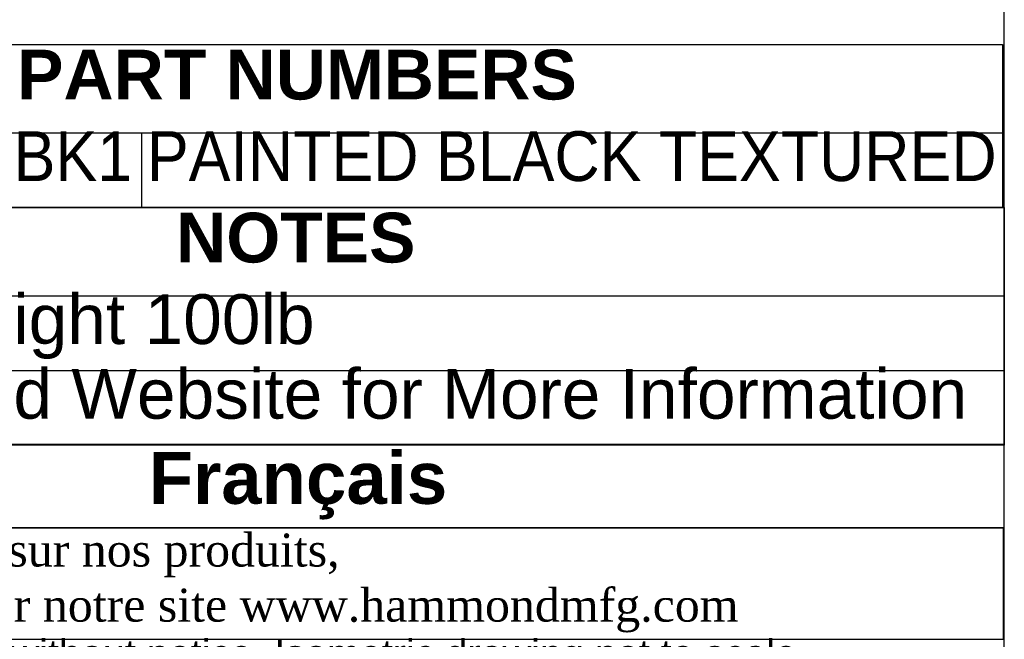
# Model space of a CAD drawing. Header units: inches. Extents: x 0 to 80, y 0 to 59.8.
# Tile 12 of 16: x 68.1 to 80, y 8 to 15.5. Entities that reach past the tile are written whole.
import ezdxf
from ezdxf.enums import TextEntityAlignment as Align

# ---------------------------------------------------------------- set-up
doc = ezdxf.new("R2010")
doc.units = ezdxf.units.IN
doc.header["$MEASUREMENT"] = 0
doc.layers.add('Default', color=7, linetype='Continuous')
doc.styles.add('SEACAD_Arial', font='arial.ttf')
doc.styles.add('SEACAD_ArialB', font='arialbd.ttf')

# ---------------------------------------------------------------- blocks, each defined once
blk = doc.blocks.new('SE')
at = {"color": 7, "linetype": 'Continuous'}
for p, q in [((62.864, 14.141), (79.982, 14.141)), ((69.598, 14.141), (69.598, 13.241))]:
    blk.add_line(p, q, dxfattribs=at)
blk.add_lwpolyline([(62.864, 13.241), (62.864, 15.206), (79.982, 15.206), (79.982, 13.241), (62.864, 13.241)], dxfattribs=at)
at = {"color": 7, "linetype": 'Continuous', "style": 'SEACAD_ArialB'}
blk.add_text('PART NUMBERS', height=0.6, dxfattribs=at).set_placement((68.096, 15.143), align=Align.TOP_LEFT)
at = {"color": 7, "linetype": 'Continuous', "style": 'SEACAD_Arial', "width": 0.902}
for s, p in [('RACSV190315BK1', (62.927, 14.16)), ('PAINTED BLACK TEXTURED', (69.661, 14.16))]:
    blk.add_text(s, height=0.6, dxfattribs=at).set_placement(p, align=Align.TOP_LEFT)
blk = doc.blocks.new('SE1')
at = {"color": 7, "linetype": 'Continuous'}
for p, q in [((62.864, 12.175), (80.003, 12.175)), ((62.864, 11.275), (80.003, 11.275))]:
    blk.add_line(p, q, dxfattribs=at)
blk.add_lwpolyline([(62.864, 10.375), (62.864, 13.241), (80.003, 13.241), (80.003, 10.375), (62.864, 10.375)], dxfattribs=at)
for s, style, p in [('NOTES', 'SEACAD_ArialB', (70.013, 13.178)), ('Maximum Weight 100lb', 'SEACAD_Arial', (62.927, 12.195)), ('See Hammond Website for More Information', 'SEACAD_Arial', (62.927, 11.295))]:
    blk.add_text(s, height=0.6, dxfattribs=dict(at, style=style)).set_placement(p, align=Align.TOP_LEFT)
blk = doc.blocks.new('Block13')
at = {"layer": 'Default', "insert": (0.0298, 1.6475), "char_height": 0.07, "width": 3.486391, "attachment_point": 1}
blk.add_mtext('{\\fArial|b0||i0||c0|p34;\\C7;\\H7.e-002;\\W1.;\\T1.;Data subject to change without notice. Isometric drawing not to scale.}', dxfattribs=at)
blk = doc.blocks.new('Block11')
at = {"layer": 'Default', "color": 7}
blk.add_blockref('Block13', (0, 0), dxfattribs=at)
blk = doc.blocks.new('Block10')
at = {"layer": 'Default', "color": 7}
blk.add_blockref('Block11', (0, 0), dxfattribs=at)
blk = doc.blocks.new('Block2')
at = {"layer": 'Default', "color": 7, "xscale": 15, "yscale": 15, "zscale": 15}
blk.add_blockref('Block10', (-52.744, 0), dxfattribs=at)
blk = doc.blocks.new('Block222')
at = {"layer": 'Default', "color": 7}
blk.add_blockref('Block2', (106.578, -49.503), dxfattribs=at)

msp = doc.modelspace()

# ---------------------------------------------------------------- linework, layer by layer
at = {"layer": 'Default', "color": 7, "linetype": 'Continuous'}
msp.add_line((80, 0), (80, 59.783), dxfattribs=at)
for points in [[(62.864, 10.382), (62.864, 9.379), (80, 9.379), (80, 10.382), (62.864, 10.382)], [(62.864, 9.378), (62.864, 8.037), (79.994, 8.037), (79.994, 9.378), (62.864, 9.378)]]:
    msp.add_lwpolyline(points, dxfattribs=at)

# ---------------------------------------------------------------- block references
for name in ['SE', 'SE1']:
    msp.add_blockref(name, (0, 0))
at = {"layer": 'Default', "color": 7, "xscale": 0.325, "yscale": 0.325, "zscale": 0.325}
msp.add_blockref('Block222', (45.368, 16.089), dxfattribs=at)

# ---------------------------------------------------------------- texts
at = {"layer": 'Default'}
for s, insert, char_height, width, attachment_point in [('{\\fArial|b1||i0||c0|p34;\\C7;\\H0.15045;\\W1.;  }{\\fArial|b1||i0||c0|p34;\\C7;\\H0.626875;\\W1.;Français                                                         }', (71.425, 9.887), 0.626875, 17.30818, 5), ('{\\fTimes New Roman|b0||i0||c0|p34;\\C7;\\H0.3985;\\W1.; Pour tous les détails sur nos produits, \\P}{\\fTimes New Roman|b0||i0||c0|p34;\\C7;\\H0.3985;\\W1.; svp veuillez consulter notre site www.hammondmfg.com                      }', (62.857, 8.714), 0.3985, 17.30113, 4)]:
    msp.add_mtext(s, dxfattribs=dict(at, insert=insert, char_height=char_height, width=width, attachment_point=attachment_point))

doc.saveas('drawing.dxf')
